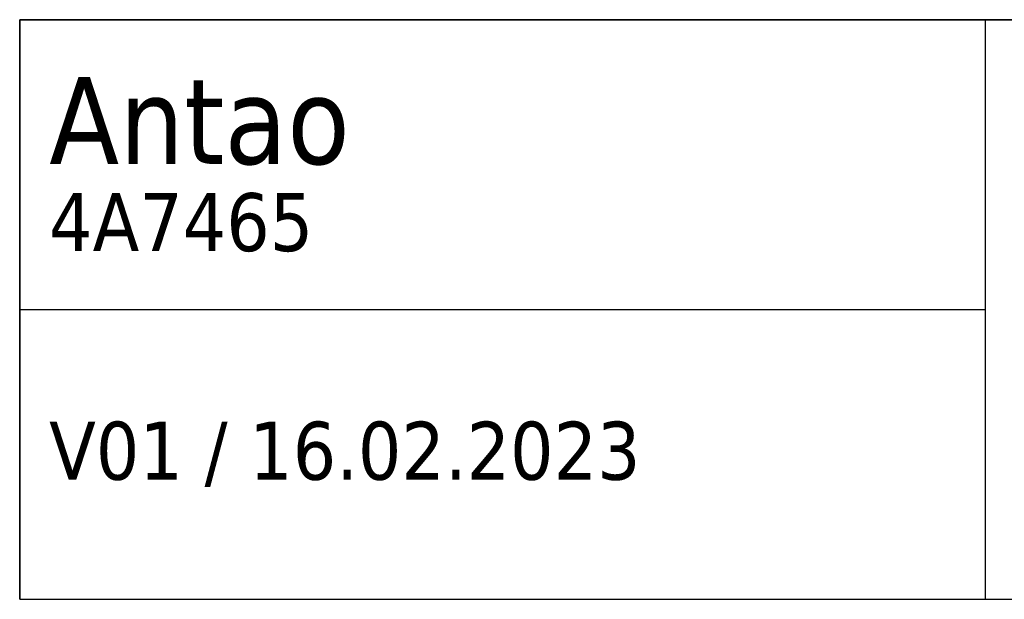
# Model space of a CAD drawing. Header units: millimetres. Extents: x 25 to 292, y 5 to 175.
# Tile 2 of 5: x 192 to 243, y 5 to 35. Entities that reach past the tile are written whole.
import ezdxf

# ---------------------------------------------------------------- set-up
doc = ezdxf.new("R2010")
doc.units = ezdxf.units.MM
doc.layers.add('253', color=7, linetype='Continuous', true_color=0xffffff)
doc.styles.add('Tahoma', font='Tahoma')

# ---------------------------------------------------------------- blocks, each defined once
blk = doc.blocks.new('TabularNote1')
at = {"layer": '253', "color": 162, "linetype": 'Continuous', "lineweight": 35}
for p, q in [((-100, 30), (-50, 30)), ((-100, 30), (-100, 15)), ((-50, 30), (0, 30)), ((-100, 15), (-100, 0))]:
    blk.add_line(p, q, dxfattribs=at)
at = {"layer": '253', "color": 162, "linetype": 'Continuous', "lineweight": 25}
for p, q in [((-50, 30), (-50, 15)), ((-100, 15), (-50, 15)), ((-50, 15), (-50, 0)), ((-100, 0), (-50, 0)), ((-50, 0), (0, 0))]:
    blk.add_line(p, q, dxfattribs=at)
at = {"layer": '253', "color": 18, "linetype": 'Continuous', "lineweight": 13, "char_height": 3, "attachment_point": 4, "line_spacing_factor": 0.801055, "style": 'Tahoma'}
for s, insert in [('\\fTahoma|b0|i0;\\W1.0000;{\\H1.50x;Antao}\\P4A7465', (-98.475, 22.5)), ('\\fTahoma|b0|i0;\\W1.0000;V01 / 16.02.2023', (-98.475, 7.5))]:
    blk.add_mtext(s, dxfattribs=dict(at, insert=insert))

msp = doc.modelspace()

# ---------------------------------------------------------------- block references
at = {"layer": '253', "color": 162, "linetype": 'Continuous', "lineweight": 70}
msp.add_blockref('TabularNote1', (292, 5), dxfattribs=at)

doc.saveas('drawing.dxf')
